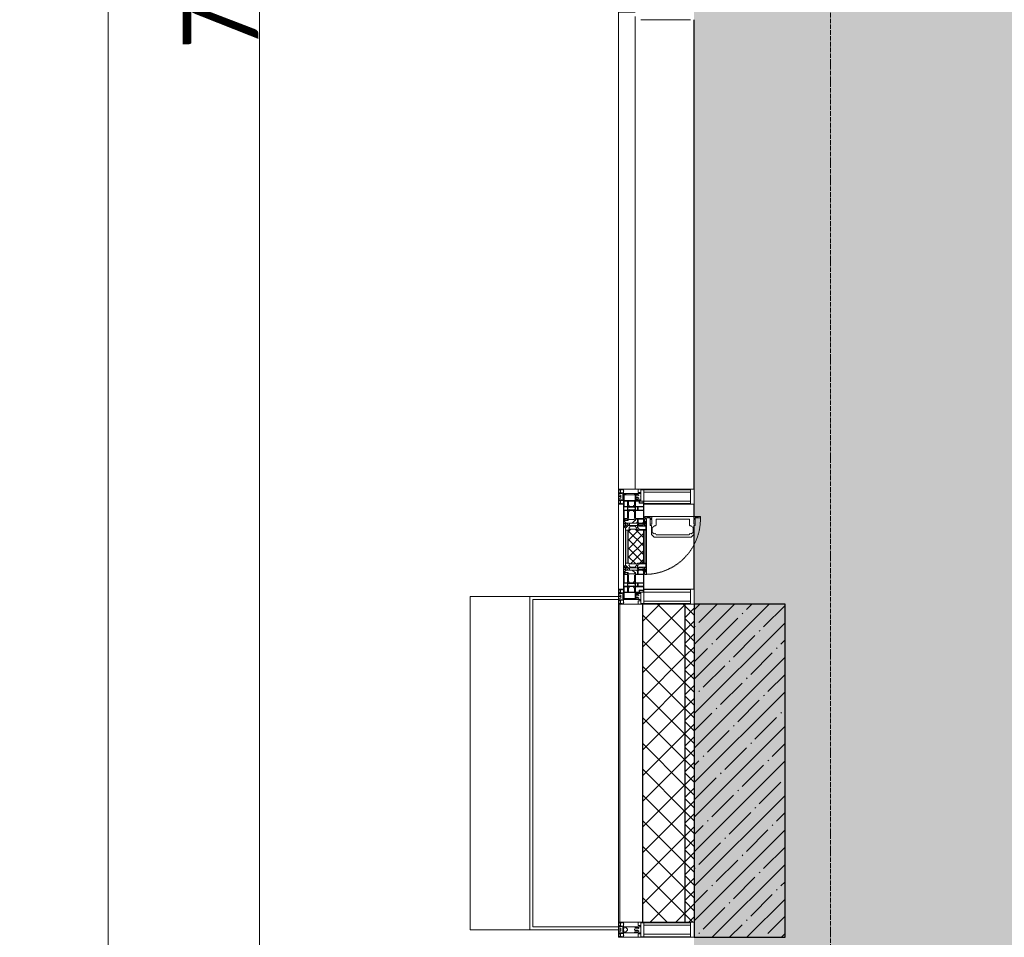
# Model space of a CAD drawing. Header units: millimetres. Extents: x -559767 to 178656, y -69521 to 138453.
# Tile 100 of 256: x -194979 to -191729, y 92921 to 95951. Entities that reach past the tile are written whole.
import ezdxf

# ---------------------------------------------------------------- set-up
doc = ezdxf.new("R2010")
doc.units = ezdxf.units.MM
doc.linetypes.add('-D1-02х01', pattern=[3, 2, -1])
doc.linetypes.add('-D1d1-15x02', pattern=[19, 15, -2, 0, -2])
doc.layers.get('Defpoints').update_dxf_attribs({"color": 31})
for name, color, linetype, lineweight in [('_0', 7, 'Continuous', 13), ('A-ANNO-DIMS', 8, 'Continuous', 5), ('A-COLS', 7, 'Continuous', 5), ('A-DETL-GENF', 7, 'Continuous', 5), ('A-GLAZ', 7, 'Continuous', 5), ('A-GLAZ-CURT', 8, 'Continuous', 5), ('A-GLAZ-CWMG', 8, 'Continuous', 5), ('A-WALL', 7, 'Continuous', 5), ('A-WALL-FNSH', 8, 'Continuous', 5), ('I-WALL', 7, 'Continuous', 5), ('S-COLS', 7, 'Continuous', 5), ('S-GRID', 7, 'Continuous', 5)]:
    doc.layers.add(name, color=color, linetype=linetype, lineweight=lineweight)
doc.styles.add('Calibri Light', font='calibril.ttf', dxfattribs={"width": 0.8, "height": 250})
doc.dimstyles.new('2_5', dxfattribs={"dimscale": 304.8, "dimtxt": 294.337106, "dimasz": 0.492126, "dimexe": 0.492126, "dimexo": 0.492126, "dimgap": 0, "dimtad": 1, "dimdec": 0, "dimrnd": 5, "dimdsep": 46, "dimtxsty": 'Calibri Light', "dimblk1": 'OBLIQUE', "dimblk2": 'OBLIQUE', "dimsah": 1, "dimcen": 0.09, "dimdle": 0.492126, "dimazin": 0, "dimtfac": 1, "dimtdec": 4, "dimtix": 1, "dimtmove": 0, "dimatfit": 3, "dimfxl": 1, "dimtvp": 1, "dimtolj": 1, "dimtzin": 0, "dimlwd": 5, "dimlwe": 5, "dimarcsym": 2})

# ---------------------------------------------------------------- blocks, each defined once
blk = doc.blocks.new('Rectangular Mullion - 50Wx250H-V1-50_AS_M_L13')
at = {"layer": 'A-DETL-GENF'}
for p, q in [((-25, 84), (-25, 250)), ((-25, 250), (0, 250)), ((-23, 237.3), (0, 237.3)), ((-23, 237.3), (-23, 84)), ((-14.9, 84), (-14.9, 237.3)), ((25, 250), (0, 250)), ((23, 237.3), (0, 237.3)), ((14.9, 84), (14.9, 237.3)), ((23, 237.3), (23, 73.6)), ((25, 65.2), (25, 250)), ((0, 84), (-15, 84)), ((-0.5, 73.6), (-15, 73.6)), ((-10, 71.3), (-12, 71.3)), ((-10, 57.4), (-10, 71.3)), ((-7, 65.2), (-5.9, 67.3)), ((-7, 65.2), (-7, 57)), ((-4.1, 67.3), (-5.9, 67.3)), ((-4.1, 67.3), (-2.9, 65.1)), ((-2.9, 65.1), (-2.9, 57)), ((0, 84), (23, 84)), ((0.5, 73.6), (23, 73.6)), ((4.1, 67.3), (2.9, 65.1)), ((2.9, 65.1), (2.9, 57)), ((4.1, 67.3), (5.9, 67.3)), ((7, 65.2), (5.9, 67.3)), ((7, 65.2), (7, 54.7)), ((10, 71.3), (14, 71.3)), ((10, 53), (10, 71.3)), ((14, 71.3), (14, 65.2)), ((14, 65.2), (25, 65.2)), ((8.7, 53), (7, 54.7)), ((8.7, 53), (10, 53)), ((10, 53), (10, 17)), ((-23.8, 14.6), (-25, 14.2)), ((-25, 0), (-25, 14.2)), ((-23.8, 17), (-23.8, 14.6)), ((-22.5, 10.6), (-23.8, 14.6)), ((-22.5, 10.6), (-23.7, 9.9)), ((-23.7, 1.3), (-23.7, 9.9)), ((-23.7, 1.3), (-11.8, 1.3)), ((-23.2, 10.2), (-22.5, 8)), ((-22.5, 8), (-22.5, 4.5)), ((-21.3, 4.5), (-22.5, 4.5)), ((-22.3, 17), (-22.3, 16)), ((-22.3, 16), (-21.3, 16)), ((-19.9, 17), (-21.3, 16)), ((-21.3, 4.5), (-21.3, 6.5)), ((-21.3, 6.5), (-14.2, 6.5)), ((-7.4, 16.6), (-18.4, 16.6)), ((-14.2, 6.5), (-14.2, 4.5)), ((-13.2, 4.5), (-14.2, 4.5)), ((-13.2, 4.5), (-12.2, 7.2)), ((-12.7, 7.6), (-11.3, 11.4)), ((-12.7, 7.6), (-11.8, 6.9)), ((-12.2, 9), (-12.2, 14.8)), ((-12.2, 14.8), (0, 14.8)), ((-11.8, 1.3), (-11.8, 6.9)), ((-10.5, 11.2), (-11.3, 11.4)), ((-10.5, 1.5), (-10.5, 11.2)), ((-4.8, 1.5), (-10.5, 1.5)), ((0, 8), (-4.8, 8)), ((-4.8, 1.5), (-4.8, 8)), ((-2.6, 16.8), (0, 16.8)), ((2.6, 16.8), (0, 16.8)), ((0, 14.8), (0, 16.8)), ((0, 14.8), (0, 16.8)), ((12.2, 14.8), (0, 14.8)), ((0, 0), (0, 8)), ((0, 8), (4.8, 8)), ((0, 0), (0, 8)), ((4.8, 1.5), (4.8, 8)), ((4.8, 1.5), (10.5, 1.5)), ((8.5, 23), (6, 25.5)), ((6, 18), (7.4, 18)), ((7.4, 18), (7.4, 16.6)), ((7.4, 16.6), (18.4, 16.6)), ((7.5, 18.5), (8.5, 18.5)), ((7.5, 17), (7.5, 18.5)), ((10, 17), (7.5, 17)), ((8.5, 18.5), (8.5, 23)), ((10.5, 11.2), (11.3, 11.4)), ((10.5, 1.5), (10.5, 11.2)), ((12.7, 7.6), (11.3, 11.4)), ((12.7, 7.6), (11.8, 6.9)), ((11.8, 1.3), (11.8, 6.9)), ((23.7, 1.3), (11.8, 1.3)), ((12.2, 9), (12.2, 14.8)), ((13.2, 4.5), (12.2, 7.2)), ((13.2, 4.5), (14.2, 4.5)), ((21.3, 6.5), (14.2, 6.5)), ((14.2, 6.5), (14.2, 4.5)), ((18.4, 16.6), (19, 17.6)), ((19, 17.6), (21.3, 16)), ((22.3, 16), (21.3, 16)), ((21.3, 4.5), (21.3, 6.5)), ((21.3, 4.5), (22.5, 4.5)), ((22.3, 17), (22.3, 16)), ((22.3, 17), (23.8, 17)), ((22.5, 10.6), (23.8, 14.6)), ((22.5, 10.6), (23.7, 9.9)), ((23.2, 10.2), (22.5, 8)), ((22.5, 8), (22.5, 4.5)), ((23.7, 1.3), (23.7, 9.9)), ((23.8, 17), (23.8, 14.6)), ((23.8, 14.6), (25, 14.2)), ((25, 0), (25, 14.2)), ((-25, 0), (0, 0)), ((25, 0), (0, 0))]:
    blk.add_line(p, q, dxfattribs=at)
for centre, start, end in [((-0.5, 73.1), 360, 90), ((0.5, 73.1), 90, 180)]:
    blk.add_arc(centre, 0.5, start, end, dxfattribs=at)
blk = doc.blocks.new('Rectangular Mullion - R_StandardFrame_50Wx250H-3540733-50_AS_M_L13')
at = {"layer": 'A-GLAZ-CWMG', "lineweight": 9}
for p, q in [((-25, -17), (-25, 0)), ((-25, 0), (25, 0)), ((25, 0), (25, -250)), ((-25, -250), (-25, -84)), ((25, -250), (-25, -250))]:
    blk.add_line(p, q, dxfattribs=at)
blk = doc.blocks.new('A_PAN_Створка - 383мм-V29-50_AS_M_L13')
at = {"layer": 'A-GLAZ-CURT'}
h = blk.add_hatch(dxfattribs=at)
h.set_pattern_fill('FP_25', color=256, style=0, pattern_type=2)
h.set_pattern_definition([(315, (-1990, -750), (14.14214, 14.14214), []), (45, (-1990, -750), (-14.14214, 14.14214), [])])
h.paths.add_polyline_path([(-57.2, -36.4), (-57.2, -60.8), (-54.6, -63.4), (-53.6, -82.7), (54.6, -81.8), (55.5, -62.5), (57.2, -60.8), (57.2, -36.4), (54.9, -34.1), (54.5, -31.8), (-54.5, -31.8), (-54.9, -34.1)])
at = {"layer": 'A-DETL-GENF'}
for p, q in [((-70, -32.1), (-61.4, -23.5)), ((-70, -62.5), (-70, -32.1)), ((61.4, -23.5), (-61.4, -23.5)), ((-55.2, -33.8), (-54.8, -31.5)), ((-54.9, -25.8), (-53.9, -24.8)), ((-54.9, -29.5), (-54.9, -25.8)), ((-53.9, -30.5), (-54.9, -29.5)), ((-54.5, -31.8), (-54.9, -34.1)), ((0, -31.5), (-54.8, -31.5)), ((54.5, -31.8), (-54.5, -31.8)), ((-53.9, -24.8), (53.9, -24.8)), ((53.9, -30.5), (-53.9, -30.5)), ((0, -31.5), (54.8, -31.5)), ((54.9, -25.8), (53.9, -24.8)), ((53.9, -30.5), (54.9, -29.5)), ((54.9, -34.1), (54.5, -31.8)), ((55.2, -33.8), (54.8, -31.5)), ((54.9, -29.5), (54.9, -25.8)), ((70, -32.1), (61.4, -23.5)), ((70, -62.5), (70, -32.1)), ((-73.9, -62.5), (-70, -62.5)), ((-73.9, -87.5), (-73.9, -62.5)), ((-61.7, -62.5), (-67.9, -62.5)), ((-67.9, -62.5), (-67.9, -89.3)), ((-67.8, -38.3), (-65.7, -37.4)), ((-67.8, -55.7), (-67.8, -38.3)), ((-66, -56.5), (-67.8, -55.7)), ((-66, -56.5), (-62, -59.1)), ((-65.7, -37.4), (-60.8, -34.7)), ((-62, -59.1), (-60.7, -61)), ((-61.7, -64.9), (-61.7, -62.5)), ((-60.1, -67.7), (-61.7, -64.9)), ((-60.8, -34.7), (-57.3, -35.9)), ((-60.7, -61), (-57.4, -61)), ((-57.4, -61), (-54.9, -63.5)), ((-55.2, -33.8), (-57.3, -35.9)), ((-54.9, -34.1), (-57.2, -36.4)), ((-57.2, -36.4), (-57.2, -60.8)), ((-57.2, -60.8), (-54.6, -63.4)), ((-54.9, -63.5), (-54.9, -81.9)), ((-54.6, -63.4), (-54.6, -81.8)), ((54.6, -63.4), (57.2, -60.8)), ((54.6, -81.8), (54.6, -63.4)), ((57.2, -36.4), (54.9, -34.1)), ((57.4, -61), (54.9, -63.5)), ((54.9, -63.5), (54.9, -81.9)), ((55.2, -33.8), (57.3, -35.9)), ((57.2, -60.8), (57.2, -36.4)), ((60.8, -34.7), (57.3, -35.9)), ((60.7, -61), (57.4, -61)), ((60.1, -67.7), (61.7, -64.9)), ((62, -59.1), (60.7, -61)), ((65.7, -37.4), (60.8, -34.7)), ((61.7, -62.5), (67.9, -62.5)), ((61.7, -64.9), (61.7, -62.5)), ((66, -56.5), (62, -59.1)), ((67.8, -38.3), (65.7, -37.4)), ((66, -56.5), (67.8, -55.7)), ((67.8, -55.7), (67.8, -38.3)), ((67.9, -62.5), (67.9, -89.3)), ((73.9, -62.5), (70, -62.5)), ((73.9, -87.5), (73.9, -62.5)), ((-91.5, -87.5), (-73.9, -87.5)), ((-91.5, -92), (-91.5, -87.5)), ((-91.5, -92), (91.5, -92)), ((-83.4, -90.3), (-83.4, -87.5)), ((-83.4, -90.3), (-69.4, -90.3)), ((-69.4, -66.5), (-73.9, -66.5)), ((-73.9, -81.5), (-69.4, -81.5)), ((-69.4, -85.5), (-73.9, -85.5)), ((-69.4, -81.5), (-69.4, -66.5)), ((-69.4, -90.3), (-69.4, -85.5)), ((-67.9, -89.3), (-66.9, -90.3)), ((-66.9, -90.3), (-57.4, -90.3)), ((-56.4, -67.7), (-60.1, -67.7)), ((-57.4, -90.3), (-56.4, -89.4)), ((-56.4, -89.4), (-56.4, -67.7)), ((-54.9, -81.9), (-53.8, -83)), ((-54.9, -85.6), (-53.9, -84.6)), ((-54.9, -89.3), (-54.9, -85.6)), ((-53.9, -90.3), (-54.9, -89.3)), ((-54.6, -81.8), (-53.6, -82.7)), ((-53.9, -84.6), (53.9, -84.6)), ((53.9, -90.3), (-53.9, -90.3)), ((53.8, -83), (-53.8, -83)), ((-53.6, -82.7), (53.6, -82.7)), ((53.6, -82.7), (54.6, -81.8)), ((54.9, -81.9), (53.8, -83)), ((54.9, -85.6), (53.9, -84.6)), ((53.9, -90.3), (54.9, -89.3)), ((54.9, -89.3), (54.9, -85.6)), ((56.4, -67.7), (60.1, -67.7)), ((56.4, -89.4), (56.4, -67.7)), ((57.4, -90.3), (56.4, -89.4)), ((66.9, -90.3), (57.4, -90.3)), ((67.9, -89.3), (66.9, -90.3)), ((69.4, -66.5), (73.9, -66.5)), ((69.4, -81.5), (69.4, -66.5)), ((73.9, -81.5), (69.4, -81.5)), ((69.4, -85.5), (73.9, -85.5)), ((69.4, -90.3), (69.4, -85.5)), ((83.4, -90.3), (69.4, -90.3)), ((91.5, -87.5), (73.9, -87.5)), ((83.4, -90.3), (83.4, -87.5)), ((91.5, -92), (91.5, -87.5))]:
    blk.add_line(p, q, dxfattribs=at)
at = {"layer": 'A-DETL-GENF', "color": 9, "true_color": 0xc8c8c8}
for p, q in [((95.1, -87.5), (95.1, -105.1)), ((99.6, -87.5), (95.1, -87.5)), ((97.9, -95.6), (95.1, -95.6)), ((97.9, -95.6), (97.9, -109.6)), ((99.6, -270.5), (99.6, -87.5)), ((39.7, -109), (31.1, -117.6)), ((31.1, -117.6), (31.1, -240.4)), ((41.4, -123.8), (39.1, -124.2)), ((39.1, -179), (39.1, -124.2)), ((70.1, -109), (39.7, -109)), ((41.4, -123.8), (43.5, -121.7)), ((45, -113.3), (42.3, -118.2)), ((42.3, -118.2), (43.5, -121.7)), ((45.9, -111.2), (45, -113.3)), ((63.3, -111.2), (45.9, -111.2)), ((64.1, -113), (63.3, -111.2)), ((64.1, -113), (66.7, -117)), ((66.7, -117), (68.6, -118.3)), ((68.6, -118.3), (68.6, -121.6)), ((68.6, -121.6), (71.1, -124.1)), ((70.1, -105.1), (70.1, -109)), ((95.1, -105.1), (70.1, -105.1)), ((71.1, -124.1), (89.5, -124.1)), ((74.1, -109.6), (74.1, -105.1)), ((89.1, -109.6), (74.1, -109.6)), ((89.1, -105.1), (89.1, -109.6)), ((89.5, -124.1), (90.6, -125.2)), ((90.6, -125.2), (90.6, -232.8)), ((93.1, -109.6), (93.1, -105.1)), ((97.9, -109.6), (93.1, -109.6)), ((39.1, -179), (39.1, -233.8)), ((39.7, -249), (31.1, -240.4)), ((41.4, -234.2), (39.1, -233.8)), ((70.1, -249), (39.7, -249)), ((41.4, -234.2), (43.5, -236.3)), ((42.3, -239.8), (43.5, -236.3)), ((45, -244.7), (42.3, -239.8)), ((45.9, -246.8), (45, -244.7)), ((63.3, -246.8), (45.9, -246.8)), ((64.1, -245), (63.3, -246.8)), ((64.1, -245), (66.7, -241)), ((66.7, -241), (68.6, -239.7)), ((68.6, -236.4), (71.1, -233.9)), ((68.6, -239.7), (68.6, -236.4)), ((70.1, -252.9), (70.1, -249)), ((95.1, -252.9), (70.1, -252.9)), ((71.1, -233.9), (89.5, -233.9)), ((74.1, -248.4), (74.1, -252.9)), ((89.1, -248.4), (74.1, -248.4)), ((89.1, -252.9), (89.1, -248.4)), ((89.5, -233.9), (90.6, -232.8)), ((93.1, -248.4), (93.1, -252.9)), ((97.9, -248.4), (93.1, -248.4)), ((95.1, -270.5), (95.1, -252.9)), ((97.9, -262.4), (97.9, -248.4)), ((97.9, -262.4), (95.1, -262.4)), ((99.6, -270.5), (95.1, -270.5))]:
    blk.add_line(p, q, dxfattribs=at)
at = {"layer": 'A-GLAZ'}
for p, q in [((-67.9, -17), (-171, -17)), ((-171, -17), (-171, -57)), ((-171, -18.5), (-153.5, -18.5)), ((-153.5, -18.5), (-152, -20)), ((-152, -20), (-152, -73.5)), ((-150.5, -17), (-150.5, -29.4)), ((-132.4, -18.6), (-150.5, -18.6)), ((-150.5, -29.4), (-132.4, -29.4)), ((-137.2, -31), (-135.8, -35)), ((-132.5, -31), (-137.2, -31)), ((-132.5, -31.9), (-133.4, -33.7)), ((-132.5, -31.9), (-132.5, -31)), ((-132.4, -29.4), (-132.4, -18.6)), ((-131, -18.2), (-131, -29.5)), ((-120.8, -18.2), (-131, -18.2)), ((-131, -29.5), (-120.8, -29.5)), ((-131, -30.9), (-131, -33)), ((-120.8, -30.9), (-131, -30.9)), ((-120.8, -18.2), (-120.8, -29.5)), ((-120.8, -30.9), (-120.8, -33)), ((-119.3, -18.6), (-92.5, -18.6)), ((-119.3, -29.4), (-119.3, -18.6)), ((-92.5, -29.4), (-119.3, -29.4)), ((-119.3, -31), (-114.6, -31)), ((-119.3, -31.9), (-119.3, -31)), ((-119.3, -31.9), (-118.4, -33.7)), ((-114.6, -31), (-115.9, -35)), ((-92.5, -18.6), (-92.5, -29.4)), ((-90.8, -18.5), (-90.8, -29.4)), ((-87.3, -18.5), (-90.8, -18.5)), ((-90.8, -29.4), (-85.9, -29.4)), ((-89.9, -32.5), (-89.9, -35.1)), ((-85.9, -32.5), (-89.9, -32.5)), ((-87.3, -20.4), (-87.3, -18.5)), ((-87.3, -20.4), (-87.3, -21.9)), ((-84.8, -20.4), (-87.3, -20.4)), ((-87.3, -21.9), (-85.9, -21.9)), ((-85.9, -18.2), (-85.9, -20.4)), ((-75.9, -18.2), (-85.9, -18.2)), ((-85.9, -21.9), (-85.9, -29.4)), ((-85.9, -29.4), (-85.9, -32.5)), ((-83.4, -20.4), (-84.8, -20.4)), ((-70, -33.8), (-83.4, -20.4)), ((-78, -84), (-78, -23.5)), ((-78, -23.5), (-67.9, -23.5)), ((-75.9, -21.5), (-75.9, -18.2)), ((-75.9, -21.5), (-75.9, -23.5)), ((-74.9, -21.5), (-75.9, -21.5)), ((-75.9, -23.5), (-73, -23.5)), ((-74.9, -17.9), (-74.9, -21.5)), ((-68.9, -17.9), (-74.9, -17.9)), ((-67.2, -29.3), (-73, -23.5)), ((-61.4, -23.5), (-70, -32.1)), ((-70, -32.1), (-70, -62.5)), ((-68.9, -21.5), (-68.9, -17.9)), ((-67.9, -21.5), (-68.9, -21.5)), ((67.9, -17), (-67.9, -17)), ((-61.4, -23.5), (-67.9, -17)), ((-67.9, -17), (-67.9, -23.5)), ((-67.9, -17), (67.9, -17)), ((-67.9, -21.5), (-67.9, -23.5)), ((-67.9, -23.5), (-64.6, -26.8)), ((-67.9, -23.5), (-64.6, -26.8)), ((-64.6, -26.8), (-67.2, -29.3)), ((-64.6, -26.8), (-61.4, -23.5)), ((61.4, -23.5), (-61.4, -23.5)), ((67.9, -17), (61.4, -23.5)), ((70, -32.1), (61.4, -23.5)), ((61.4, -23.5), (64.6, -26.8)), ((67.9, -23.5), (64.6, -26.8)), ((64.6, -26.8), (67.9, -23.5)), ((64.6, -26.8), (67.2, -29.3)), ((67.2, -29.3), (73, -23.5)), ((67.9, -23.5), (67.9, -17)), ((171, -17), (67.9, -17)), ((67.9, -21.5), (67.9, -23.5)), ((67.9, -21.5), (68.9, -21.5)), ((67.9, -23.5), (78, -23.5)), ((68.9, -17.9), (74.9, -17.9)), ((68.9, -21.5), (68.9, -17.9)), ((70, -33.8), (83.4, -20.4)), ((70, -62.5), (70, -32.1)), ((75.9, -23.5), (73, -23.5)), ((74.9, -17.9), (74.9, -21.5)), ((74.9, -21.5), (75.9, -21.5)), ((75.9, -18.2), (85.9, -18.2)), ((75.9, -21.5), (75.9, -18.2)), ((75.9, -21.5), (75.9, -23.5)), ((78, -23.5), (78, -84)), ((83.4, -20.4), (84.8, -20.4)), ((84.8, -20.4), (87.3, -20.4)), ((85.9, -18.2), (85.9, -20.4)), ((85.9, -21.9), (85.9, -29.4)), ((87.3, -21.9), (85.9, -21.9)), ((85.9, -29.4), (85.9, -32.5)), ((90.8, -29.4), (85.9, -29.4)), ((85.9, -32.5), (89.9, -32.5)), ((87.3, -18.5), (90.8, -18.5)), ((87.3, -20.4), (87.3, -18.5)), ((87.3, -20.4), (87.3, -21.9)), ((89.9, -32.5), (89.9, -35.1)), ((90.8, -18.5), (90.8, -29.4)), ((92.5, -18.6), (92.5, -29.4)), ((119.3, -18.6), (92.5, -18.6)), ((92.5, -29.4), (119.3, -29.4)), ((114.6, -31), (115.9, -35)), ((119.3, -31), (114.6, -31)), ((119.3, -31.9), (118.4, -33.7)), ((119.3, -29.4), (119.3, -18.6)), ((119.3, -31.9), (119.3, -31)), ((120.8, -18.2), (120.8, -29.5)), ((120.8, -18.2), (131, -18.2)), ((131, -29.5), (120.8, -29.5)), ((120.8, -30.9), (120.8, -33)), ((120.8, -30.9), (131, -30.9)), ((131, -18.2), (131, -29.5)), ((131, -30.9), (131, -33)), ((132.4, -18.6), (150.5, -18.6)), ((132.4, -29.4), (132.4, -18.6)), ((150.5, -29.4), (132.4, -29.4)), ((132.5, -31), (137.2, -31)), ((132.5, -31.9), (132.5, -31)), ((132.5, -31.9), (133.4, -33.7)), ((137.2, -31), (135.8, -35)), ((150.5, -17), (150.5, -29.4)), ((153.5, -18.5), (152, -20)), ((152, -20), (152, -73.5)), ((171, -18.5), (153.5, -18.5)), ((171, -57), (171, -17)), ((-171, -55.5), (-152, -55.5)), ((-171, -57), (-156, -57)), ((-153, -60), (-153, -73.5)), ((-150.5, -33.6), (-150.5, -68)), ((-136.3, -33.6), (-150.5, -33.6)), ((-136.4, -52.4), (-150.5, -52.4)), ((-150.5, -56.6), (-132.4, -56.6)), ((-137.2, -54.8), (-135.8, -50.8)), ((-132.5, -54.8), (-137.2, -54.8)), ((-132.1, -36.8), (-135.8, -35)), ((-132.1, -49), (-135.8, -50.8)), ((-133.4, -33.7), (-130.1, -35.3)), ((-133.4, -52), (-130.1, -50.4)), ((-132.5, -53.8), (-133.4, -52)), ((-132.5, -53.8), (-132.5, -54.8)), ((-132.4, -56.6), (-132.4, -82.5)), ((-132.1, -49), (-132.1, -36.8)), ((-129.4, -34.6), (-131, -33)), ((-129.4, -51.1), (-131, -52.7)), ((-131, -55.1), (-131, -52.7)), ((-120.8, -55.1), (-131, -55.1)), ((-131, -56.5), (-131, -62.6)), ((-131, -56.5), (-120.8, -56.5)), ((-120.8, -62.6), (-131, -62.6)), ((-131, -64.6), (-120.8, -64.6)), ((-131, -82.5), (-131, -64.6)), ((-130.1, -35.3), (-129.4, -34.6)), ((-130.1, -35.3), (-130.1, -50.4)), ((-130.1, -50.4), (-129.4, -51.1)), ((-122.4, -34.6), (-120.8, -33)), ((-121.7, -35.3), (-122.4, -34.6)), ((-121.7, -50.4), (-122.4, -51.1)), ((-122.4, -51.1), (-120.8, -52.7)), ((-118.4, -33.7), (-121.7, -35.3)), ((-121.7, -35.3), (-121.7, -50.4)), ((-118.4, -52), (-121.7, -50.4)), ((-120.8, -55.1), (-120.8, -52.7)), ((-120.8, -56.5), (-120.8, -62.6)), ((-120.8, -82.5), (-120.8, -64.6)), ((-119.7, -36.8), (-115.9, -35)), ((-119.7, -49), (-119.7, -36.8)), ((-119.7, -49), (-115.9, -50.8)), ((-119.3, -53.8), (-118.4, -52)), ((-119.3, -53.8), (-119.3, -54.8)), ((-119.3, -54.8), (-114.6, -54.8)), ((-119.3, -56.6), (-119.3, -82.5)), ((-92.5, -56.6), (-119.3, -56.6)), ((-114.6, -54.8), (-115.9, -50.8)), ((-94.1, -33.5), (-115.4, -33.5)), ((-94.1, -52.5), (-115.3, -52.5)), ((-89.9, -35.1), (-94.1, -33.5)), ((-89.9, -50.9), (-94.1, -52.5)), ((-92.5, -56.6), (-92.5, -82.5)), ((-90.8, -56.6), (-85.9, -56.6)), ((-90.8, -62.7), (-90.8, -56.6)), ((-80.4, -62.7), (-90.8, -62.7)), ((-90.8, -64.6), (-90.8, -82.5)), ((-80.1, -64.6), (-90.8, -64.6)), ((-89.9, -35.1), (-89.9, -50.9)), ((-89.9, -52.2), (-89.9, -50.9)), ((-89.9, -52.2), (-88.6, -53.5)), ((-85.9, -53.5), (-88.6, -53.5)), ((-85.9, -53.5), (-78, -45.6)), ((-85.9, -56.6), (-85.9, -53.5)), ((-80.4, -61.1), (-80.4, -62.7)), ((-78, -61.1), (-80.4, -61.1)), ((-80.1, -66.1), (-80.1, -64.6)), ((-78, -36.8), (-70, -36.8)), ((-78, -45.6), (-78, -36.8)), ((-78, -66.1), (-78, -61.1)), ((-70, -62.5), (-73.9, -62.5)), ((-73.9, -62.5), (-73.9, -87.5)), ((-70, -36.8), (-70, -33.8)), ((70, -36.8), (70, -33.8)), ((78, -36.8), (70, -36.8)), ((73.9, -62.5), (70, -62.5)), ((73.9, -87.5), (73.9, -62.5)), ((78, -45.6), (78, -36.8)), ((85.9, -53.5), (78, -45.6)), ((78, -61.1), (80.4, -61.1)), ((78, -66.1), (78, -61.1)), ((80.1, -64.6), (90.8, -64.6)), ((80.1, -66.1), (80.1, -64.6)), ((80.4, -61.1), (80.4, -62.7)), ((80.4, -62.7), (90.8, -62.7)), ((85.9, -53.5), (88.6, -53.5)), ((85.9, -56.6), (85.9, -53.5)), ((90.8, -56.6), (85.9, -56.6)), ((89.9, -52.2), (88.6, -53.5)), ((89.9, -35.1), (94.1, -33.5)), ((89.9, -35.1), (89.9, -50.9)), ((89.9, -50.9), (94.1, -52.5)), ((89.9, -52.2), (89.9, -50.9)), ((90.8, -62.7), (90.8, -56.6)), ((90.8, -64.6), (90.8, -82.5)), ((92.5, -56.6), (119.3, -56.6)), ((92.5, -56.6), (92.5, -82.5)), ((94.1, -33.5), (115.4, -33.5)), ((94.1, -52.5), (115.3, -52.5)), ((114.6, -54.8), (115.9, -50.8)), ((119.3, -54.8), (114.6, -54.8)), ((119.7, -36.8), (115.9, -35)), ((119.7, -49), (115.9, -50.8)), ((118.4, -33.7), (121.7, -35.3)), ((118.4, -52), (121.7, -50.4)), ((119.3, -53.8), (118.4, -52)), ((119.3, -53.8), (119.3, -54.8)), ((119.3, -56.6), (119.3, -82.5)), ((119.7, -49), (119.7, -36.8)), ((122.4, -34.6), (120.8, -33)), ((122.4, -51.1), (120.8, -52.7)), ((120.8, -55.1), (120.8, -52.7)), ((120.8, -55.1), (131, -55.1)), ((120.8, -56.5), (120.8, -62.6)), ((131, -56.5), (120.8, -56.5)), ((120.8, -62.6), (131, -62.6)), ((120.8, -82.5), (120.8, -64.6)), ((131, -64.6), (120.8, -64.6)), ((121.7, -35.3), (122.4, -34.6)), ((121.7, -35.3), (121.7, -50.4)), ((121.7, -50.4), (122.4, -51.1)), ((129.4, -34.6), (131, -33)), ((130.1, -35.3), (129.4, -34.6)), ((130.1, -50.4), (129.4, -51.1)), ((129.4, -51.1), (131, -52.7)), ((133.4, -33.7), (130.1, -35.3)), ((130.1, -35.3), (130.1, -50.4)), ((133.4, -52), (130.1, -50.4)), ((131, -55.1), (131, -52.7)), ((131, -56.5), (131, -62.6)), ((131, -82.5), (131, -64.6)), ((132.1, -36.8), (135.8, -35)), ((132.1, -49), (132.1, -36.8)), ((132.1, -49), (135.8, -50.8)), ((150.5, -56.6), (132.4, -56.6)), ((132.4, -56.6), (132.4, -82.5)), ((132.5, -53.8), (133.4, -52)), ((132.5, -53.8), (132.5, -54.8)), ((132.5, -54.8), (137.2, -54.8)), ((137.2, -54.8), (135.8, -50.8)), ((136.3, -33.6), (150.5, -33.6)), ((136.4, -52.4), (150.5, -52.4)), ((150.5, -33.6), (150.5, -68)), ((171, -55.5), (152, -55.5)), ((153, -73.5), (153, -60)), ((156, -57), (171, -57)), ((-153, -73.5), (-150, -73.5)), ((-150.5, -68), (-143.5, -68)), ((-150.5, -69.5), (-150.5, -73.5)), ((-145, -69.5), (-150.5, -69.5)), ((-150, -73.5), (-150, -84)), ((-150, -84), (-78, -84)), ((-148.5, -81), (-148.5, -82.5)), ((-143.5, -81), (-148.5, -81)), ((-148.5, -82.5), (-132.4, -82.5)), ((-145, -69.5), (-145, -79.5)), ((-143.5, -68), (-143.5, -81)), ((-131, -82.5), (-120.8, -82.5)), ((-119.3, -82.5), (-92.5, -82.5)), ((-73.9, -87.5), (-91.5, -87.5)), ((-91.5, -87.5), (-91.5, -92)), ((-91.5, -92), (91.5, -92)), ((-90.8, -82.5), (-79.5, -82.5)), ((-78, -84), (-85, -84)), ((-85, -84), (-85, -87.5)), ((-85, -87.5), (-78, -87.5)), ((-78, -66.1), (-80.1, -66.1)), ((-79.5, -80.6), (-78, -80.6)), ((-79.5, -82.5), (-79.5, -80.6)), ((-78, -87.5), (-78, -84)), ((-78, -84), (-73.9, -84)), ((73.9, -84), (78, -84)), ((91.5, -87.5), (73.9, -87.5)), ((78, -66.1), (80.1, -66.1)), ((79.5, -80.6), (78, -80.6)), ((78, -87.5), (78, -84)), ((78, -84), (85, -84)), ((78, -84), (150, -84)), ((85, -87.5), (78, -87.5)), ((79.5, -82.5), (79.5, -80.6)), ((90.8, -82.5), (79.5, -82.5)), ((85, -84), (85, -87.5)), ((91.5, -92), (91.5, -87.5)), ((119.3, -82.5), (92.5, -82.5)), ((131, -82.5), (120.8, -82.5)), ((148.5, -82.5), (132.4, -82.5)), ((143.5, -68), (143.5, -81)), ((150.5, -68), (143.5, -68)), ((143.5, -81), (148.5, -81)), ((145, -69.5), (150.5, -69.5)), ((145, -69.5), (145, -79.5)), ((148.5, -81), (148.5, -82.5)), ((150, -84), (150, -73.5)), ((150, -73.5), (153, -73.5)), ((150.5, -69.5), (150.5, -73.5))]:
    blk.add_line(p, q, dxfattribs=at)
for centre, start, end in [((-156, -60), 0, 90), ((156, -60), 90, 180)]:
    blk.add_arc(centre, 3, start, end, dxfattribs=at)
at = {"layer": 'A-GLAZ', "linetype": '-D1-02х01'}
blk.add_arc((91.4, -87.5), 183, 181.4091, 271.1445, dxfattribs=at)
blk = doc.blocks.new('Rectangular Mullion - 50Wx250H-V3-50_AS_M_L13')
at = {"layer": 'A-DETL-GENF'}
for p, q in [((-25, 65.2), (-25, 250)), ((-25, 250), (0, 250)), ((-23, 237.3), (0, 237.3)), ((-23, 237.3), (-23, 73.6)), ((-14.9, 84), (-14.9, 237.3)), ((25, 250), (0, 250)), ((23, 237.3), (0, 237.3)), ((14.9, 84), (14.9, 237.3)), ((23, 237.3), (23, 84)), ((25, 84), (25, 250)), ((-14, 65.2), (-25, 65.2)), ((0, 84), (-23, 84)), ((-0.5, 73.6), (-23, 73.6)), ((-14, 71.3), (-14, 65.2)), ((-10, 71.3), (-14, 71.3)), ((-10, 53), (-10, 71.3)), ((-7, 65.2), (-5.9, 67.3)), ((-7, 65.2), (-7, 54.7)), ((-4.1, 67.3), (-5.9, 67.3)), ((-4.1, 67.3), (-2.9, 65.1)), ((-2.9, 65.1), (-2.9, 57)), ((0, 84), (15, 84)), ((0.5, 73.6), (15, 73.6)), ((4.1, 67.3), (2.9, 65.1)), ((2.9, 65.1), (2.9, 57)), ((4.1, 67.3), (5.9, 67.3)), ((7, 65.2), (5.9, 67.3)), ((7, 65.2), (7, 57)), ((10, 71.3), (12, 71.3)), ((10, 57.4), (10, 71.3)), ((-8.7, 53), (-10, 53)), ((-10, 53), (-10, 17)), ((-8.7, 53), (-7, 54.7)), ((-23.8, 14.6), (-25, 14.2)), ((-25, 0), (-25, 14.2)), ((-22.3, 17), (-23.8, 17)), ((-23.8, 17), (-23.8, 14.6)), ((-22.5, 10.6), (-23.8, 14.6)), ((-22.5, 10.6), (-23.7, 9.9)), ((-23.7, 1.3), (-23.7, 9.9)), ((-23.7, 1.3), (-11.8, 1.3)), ((-23.2, 10.2), (-22.5, 8)), ((-22.5, 8), (-22.5, 4.5)), ((-21.3, 4.5), (-22.5, 4.5)), ((-22.3, 17), (-22.3, 16)), ((-22.3, 16), (-21.3, 16)), ((-19, 17.6), (-21.3, 16)), ((-21.3, 4.5), (-21.3, 6.5)), ((-21.3, 6.5), (-14.2, 6.5)), ((-18.4, 16.6), (-19, 17.6)), ((-7.4, 16.6), (-18.4, 16.6)), ((-14.2, 6.5), (-14.2, 4.5)), ((-13.2, 4.5), (-14.2, 4.5)), ((-13.2, 4.5), (-12.2, 7.2)), ((-12.7, 7.6), (-11.3, 11.4)), ((-12.7, 7.6), (-11.8, 6.9)), ((-12.2, 9), (-12.2, 14.8)), ((-12.2, 14.8), (0, 14.8)), ((-11.8, 1.3), (-11.8, 6.9)), ((-10.5, 11.2), (-11.3, 11.4)), ((-10.5, 1.5), (-10.5, 11.2)), ((-4.8, 1.5), (-10.5, 1.5)), ((-10, 17), (-7.5, 17)), ((-8.5, 23), (-6, 25.5)), ((-8.5, 18.5), (-8.5, 23)), ((-7.5, 18.5), (-8.5, 18.5)), ((-7.5, 17), (-7.5, 18.5)), ((-7.4, 18), (-7.4, 16.6)), ((-6, 18), (-7.4, 18)), ((0, 8), (-4.8, 8)), ((-4.8, 1.5), (-4.8, 8)), ((-2.6, 16.8), (0, 16.8)), ((2.6, 16.8), (0, 16.8)), ((0, 14.8), (0, 16.8)), ((0, 14.8), (0, 16.8)), ((12.2, 14.8), (0, 14.8)), ((0, 0), (0, 8)), ((0, 8), (4.8, 8)), ((0, 0), (0, 8)), ((4.8, 1.5), (4.8, 8)), ((4.8, 1.5), (10.5, 1.5)), ((7.4, 16.6), (18.4, 16.6)), ((10.5, 11.2), (11.3, 11.4)), ((10.5, 1.5), (10.5, 11.2)), ((12.7, 7.6), (11.3, 11.4)), ((12.7, 7.6), (11.8, 6.9)), ((11.8, 1.3), (11.8, 6.9)), ((23.7, 1.3), (11.8, 1.3)), ((12.2, 9), (12.2, 14.8)), ((13.2, 4.5), (12.2, 7.2)), ((13.2, 4.5), (14.2, 4.5)), ((21.3, 6.5), (14.2, 6.5)), ((14.2, 6.5), (14.2, 4.5)), ((19.9, 17), (21.3, 16)), ((22.3, 16), (21.3, 16)), ((21.3, 4.5), (21.3, 6.5)), ((21.3, 4.5), (22.5, 4.5)), ((22.3, 17), (22.3, 16)), ((22.5, 10.6), (23.8, 14.6)), ((22.5, 10.6), (23.7, 9.9)), ((23.2, 10.2), (22.5, 8)), ((22.5, 8), (22.5, 4.5)), ((23.7, 1.3), (23.7, 9.9)), ((23.8, 17), (23.8, 14.6)), ((23.8, 14.6), (25, 14.2)), ((25, 0), (25, 14.2)), ((-25, 0), (0, 0)), ((25, 0), (0, 0))]:
    blk.add_line(p, q, dxfattribs=at)
for centre, start, end in [((-0.5, 73.1), 360, 90), ((0.5, 73.1), 90, 180)]:
    blk.add_arc(centre, 0.5, start, end, dxfattribs=at)
blk = doc.blocks.new('Rectangular Mullion - R_StandardFrame_50Wx250H-3541503-50_AS_M_L13')
at = {"layer": 'A-GLAZ-CWMG', "lineweight": 9}
for p, q in [((-25, -250), (-25, 0)), ((-25, 0), (25, 0)), ((25, 0), (25, -17)), ((25, -84), (25, -250)), ((25, -250), (-25, -250))]:
    blk.add_line(p, q, dxfattribs=at)
blk = doc.blocks.new('Rectangular Mullion - 50Wx250H-2623690-50_AS_M_L13')
at = {"layer": 'A-DETL-GENF'}
for p, q in [((-25, 65.2), (-25, 250)), ((-25, 250), (0, 250)), ((-23, 237.3), (0, 237.3)), ((-23, 237.3), (-23, 73.6)), ((-14.9, 84), (-14.9, 237.3)), ((25, 250), (0, 250)), ((23, 237.3), (0, 237.3)), ((14.9, 84), (14.9, 237.3)), ((23, 237.3), (23, 73.6)), ((25, 65.2), (25, 250)), ((-14, 65.2), (-25, 65.2)), ((0, 84), (-23, 84)), ((-0.5, 73.6), (-23, 73.6)), ((-14, 71.3), (-14, 65.2)), ((-10, 71.3), (-14, 71.3)), ((-10, 53), (-10, 71.3)), ((-7, 65.2), (-5.9, 67.3)), ((-7, 65.2), (-7, 54.7)), ((-4.1, 67.3), (-5.9, 67.3)), ((-4.1, 67.3), (-2.9, 65.1)), ((-2.9, 65.1), (-2.9, 54.6)), ((0, 84), (23, 84)), ((0.5, 73.6), (23, 73.6)), ((4.1, 67.3), (2.9, 65.1)), ((2.9, 65.1), (2.9, 54.6)), ((4.1, 67.3), (5.9, 67.3)), ((7, 65.2), (5.9, 67.3)), ((7, 65.2), (7, 54.7)), ((10, 71.3), (14, 71.3)), ((10, 53), (10, 71.3)), ((14, 71.3), (14, 65.2)), ((14, 65.2), (25, 65.2)), ((-8.7, 53), (-10, 53)), ((-10, 53), (-10, 17)), ((-8.7, 53), (-7, 54.7)), ((-1.3, 53), (-2.9, 54.6)), ((0, 53), (-1.3, 53)), ((0, 53), (1.3, 53)), ((1.3, 53), (2.9, 54.6)), ((8.7, 53), (7, 54.7)), ((8.7, 53), (10, 53)), ((10, 53), (10, 17)), ((-23.8, 14.6), (-25, 14.2)), ((-25, 0), (-25, 14.2)), ((-22.3, 17), (-23.8, 17)), ((-23.8, 17), (-23.8, 14.6)), ((-22.5, 10.6), (-23.8, 14.6)), ((-22.5, 10.6), (-23.7, 9.9)), ((-23.7, 1.3), (-23.7, 9.9)), ((-23.7, 1.3), (-11.8, 1.3)), ((-23.2, 10.2), (-22.5, 8)), ((-22.5, 8), (-22.5, 4.5)), ((-21.3, 4.5), (-22.5, 4.5)), ((-22.3, 17), (-22.3, 16)), ((-22.3, 16), (-21.3, 16)), ((-19, 17.6), (-21.3, 16)), ((-21.3, 4.5), (-21.3, 6.5)), ((-21.3, 6.5), (-14.2, 6.5)), ((-18.4, 16.6), (-19, 17.6)), ((-7.4, 16.6), (-18.4, 16.6)), ((-14.2, 6.5), (-14.2, 4.5)), ((-13.2, 4.5), (-14.2, 4.5)), ((-13.2, 4.5), (-12.2, 7.2)), ((-12.7, 7.6), (-11.3, 11.4)), ((-12.7, 7.6), (-11.8, 6.9)), ((-12.2, 9), (-12.2, 14.8)), ((-12.2, 14.8), (0, 14.8)), ((-11.8, 1.3), (-11.8, 6.9)), ((-10.5, 11.2), (-11.3, 11.4)), ((-10.5, 1.5), (-10.5, 11.2)), ((-4.8, 1.5), (-10.5, 1.5)), ((-10, 17), (-7.5, 17)), ((-8.5, 23), (-1.5, 30)), ((-8.5, 18.5), (-8.5, 23)), ((-7.5, 18.5), (-8.5, 18.5)), ((-7.5, 17), (-7.5, 18.5)), ((-7.4, 18), (-7.4, 16.6)), ((-2.6, 18), (-7.4, 18)), ((0, 8), (-4.8, 8)), ((-4.8, 1.5), (-4.8, 8)), ((-2.6, 18), (-2.6, 16.8)), ((-2.6, 16.8), (0, 16.8)), ((-1.5, 30), (0, 30)), ((1.5, 30), (0, 30)), ((2.6, 16.8), (0, 16.8)), ((0, 14.8), (0, 16.8)), ((0, 14.8), (0, 16.8)), ((12.2, 14.8), (0, 14.8)), ((0, 0), (0, 8)), ((0, 8), (4.8, 8)), ((0, 0), (0, 8)), ((8.5, 23), (1.5, 30)), ((2.6, 18), (2.6, 16.8)), ((2.6, 18), (7.4, 18)), ((4.8, 1.5), (4.8, 8)), ((4.8, 1.5), (10.5, 1.5)), ((7.4, 18), (7.4, 16.6)), ((7.4, 16.6), (18.4, 16.6)), ((7.5, 18.5), (8.5, 18.5)), ((7.5, 17), (7.5, 18.5)), ((10, 17), (7.5, 17)), ((8.5, 18.5), (8.5, 23)), ((10.5, 11.2), (11.3, 11.4)), ((10.5, 1.5), (10.5, 11.2)), ((12.7, 7.6), (11.3, 11.4)), ((12.7, 7.6), (11.8, 6.9)), ((11.8, 1.3), (11.8, 6.9)), ((23.7, 1.3), (11.8, 1.3)), ((12.2, 9), (12.2, 14.8)), ((13.2, 4.5), (12.2, 7.2)), ((13.2, 4.5), (14.2, 4.5)), ((21.3, 6.5), (14.2, 6.5)), ((14.2, 6.5), (14.2, 4.5)), ((18.4, 16.6), (19, 17.6)), ((19, 17.6), (21.3, 16)), ((22.3, 16), (21.3, 16)), ((21.3, 4.5), (21.3, 6.5)), ((21.3, 4.5), (22.5, 4.5)), ((22.3, 17), (22.3, 16)), ((22.3, 17), (23.8, 17)), ((22.5, 10.6), (23.8, 14.6)), ((22.5, 10.6), (23.7, 9.9)), ((23.2, 10.2), (22.5, 8)), ((22.5, 8), (22.5, 4.5)), ((23.7, 1.3), (23.7, 9.9)), ((23.8, 17), (23.8, 14.6)), ((23.8, 14.6), (25, 14.2)), ((25, 0), (25, 14.2)), ((-25, 0), (0, 0)), ((25, 0), (0, 0))]:
    blk.add_line(p, q, dxfattribs=at)
for centre, start, end in [((-0.5, 73.1), 360, 90), ((0.5, 73.1), 90, 180)]:
    blk.add_arc(centre, 0.5, start, end, dxfattribs=at)
blk = doc.blocks.new('Rectangular Mullion - R_StandardFrame_50Wx250H-5022729-50_AS_M_L13')
at = {"layer": 'A-GLAZ-CWMG', "lineweight": 9}
for p, q in [((-25, -250), (-25, 0)), ((-25, 0), (25, 0)), ((25, 0), (25, -250)), ((25, -250), (-25, -250))]:
    blk.add_line(p, q, dxfattribs=at)
blk = doc.blocks.new('Rectangular Mullion - R_StandardFrame_50Wx250H-3340179-50_AS_M_L13')
at = {"layer": 'A-GLAZ-CWMG'}
for p, q in [((-750, 2130), (-750, 1850)), ((-500, 2130), (-500, 2089.6)), ((-500, 2060.1), (-500, 1850))]:
    blk.add_line(p, q, dxfattribs=at)
blk = doc.blocks.new('System Panel - A_PAN_Glass-5023333-50_AS_M_L13')
at = {"layer": 'A-GLAZ-CURT'}
for p, q in [((-787.5, 55), (-787.5, 0)), ((787.5, 55), (-773.5, 55)), ((787.5, 0), (787.5, 55)), ((-787.5, 0), (787.5, 0))]:
    blk.add_line(p, q, dxfattribs=at)
blk = doc.blocks.new('Rectangular Mullion - R_StandardFrame_50Wx250H-3340180-50_AS_M_L13')
at = {"layer": 'A-GLAZ-CWMG'}
blk.add_line((-500, 2180), (-500, 3730), dxfattribs=at)
blk = doc.blocks.new('Rectangular Mullion - R_InvisibleFrame_50Wx250H-4042915-50_AS_M_L13')
at = {"layer": 'A-GLAZ-CWMG', "lineweight": 9}
for p, q in [((-25, -237.3), (-25, -73.6)), ((25, -73.6), (25, -237.3))]:
    blk.add_line(p, q, dxfattribs=at)
blk = doc.blocks.new('RST_AR_KMN_R22_B3_FCD_rvt-1-50_AS_M_L13')
at = {"layer": 'A-WALL'}
h = blk.add_hatch(dxfattribs=at)
h.set_pattern_fill('FP_7', color=256, style=0, pattern_type=2)
h.set_pattern_definition([(45, (0, 0), (-42.4264, 42.4264), []), (135, (0, 0), (-42.4264, -42.4264), [])])
h.paths.add_polyline_path([(-530, 750), (-530, 1800), (-670, 1800), (-670, 750)])
h = blk.add_hatch(dxfattribs=at)
h.set_pattern_fill('FP_6', color=256, style=0, pattern_type=2)
h.set_pattern_definition([(45, (0, 0), (-21.2132, 21.2132), []), (135, (0, 0), (-21.2132, -21.2132), [])])
h.paths.add_polyline_path([(-530, 750), (-500, 750), (-500.8, 1800), (-530, 1800)])
at = {"layer": 'A-COLS'}
for p, q in [((-1239.7, 1825), (-1042.7, 1825)), ((-1239.7, 1825), (-1239.7, 725)), ((-1042.7, 725), (-1239.7, 725))]:
    blk.add_line(p, q, dxfattribs=at)
at = {"layer": 'A-COLS', "lineweight": 18}
for p, q in [((-750, 1825), (-1042.7, 1825)), ((-1042.7, 1825), (-1042.7, 725)), ((-750, 1815), (-750, 1825)), ((-1032.6, 735), (-1032.6, 1815)), ((-1032.6, 1815), (-750, 1815)), ((-1042.7, 725), (-750, 725)), ((-750, 735), (-1032.6, 735)), ((-750, 725), (-750, 735))]:
    blk.add_line(p, q, dxfattribs=at)
at = {"layer": 'A-WALL'}
for p, q in [((-670, 1800), (-745, 1800)), ((-745, 750), (-745, 1800)), ((-500, 1800), (-530, 1800)), ((-500, 750), (-500, 1800)), ((-745, 750), (-670, 750)), ((-530, 750), (-500, 750))]:
    blk.add_line(p, q, dxfattribs=at)
at = {"layer": 'A-WALL', "lineweight": 25}
for p, q in [((-530, 1800), (-670, 1800)), ((-670, 750), (-670, 1800)), ((-530, 750), (-530, 1800)), ((-670, 750), (-530, 750))]:
    blk.add_line(p, q, dxfattribs=at)
at = {"layer": 'A-WALL-FNSH'}
for p, q in [((-750, 1800), (-750, 750)), ((-745, 1800), (-750, 1800)), ((-750, 750), (-745, 750))]:
    blk.add_line(p, q, dxfattribs=at)
at = {"layer": 'A-GLAZ-CURT', "lineweight": 5}
for name, p, rotation in [('System Panel - A_PAN_Glass-5023333-50_AS_M_L13', (-750, 2967.5), 269.9999999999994), ('A_PAN_Створка - 383мм-V29-50_AS_M_L13', (-750, 1990), 89.99999999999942)]:
    blk.add_blockref(name, p, dxfattribs=dict(at, rotation=rotation))
at = {"layer": 'A-GLAZ-CWMG', "lineweight": 5, "extrusion": (0, 0, -1), "rotation": 270.0000000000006}
for name, p in [('Rectangular Mullion - R_InvisibleFrame_50Wx250H-4042915-50_AS_M_L13', (750, 3755)), ('Rectangular Mullion - R_StandardFrame_50Wx250H-3541503-50_AS_M_L13', (750, 2155)), ('Rectangular Mullion - R_StandardFrame_50Wx250H-3540733-50_AS_M_L13', (750, 1825)), ('Rectangular Mullion - R_StandardFrame_50Wx250H-5022729-50_AS_M_L13', (750, 725))]:
    blk.add_blockref(name, p, dxfattribs=at)
at = {"layer": 'A-GLAZ-CWMG', "lineweight": 5}
for name in ['Rectangular Mullion - R_StandardFrame_50Wx250H-3340180-50_AS_M_L13', 'Rectangular Mullion - R_StandardFrame_50Wx250H-3340179-50_AS_M_L13']:
    blk.add_blockref(name, (0, 0), dxfattribs=at)
at = {"layer": 'A-GLAZ-CWMG', "lineweight": 5, "rotation": 269.9999999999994}
for name, p in [('Rectangular Mullion - 50Wx250H-V3-50_AS_M_L13', (-750, 2155)), ('Rectangular Mullion - 50Wx250H-V1-50_AS_M_L13', (-750, 1825)), ('Rectangular Mullion - 50Wx250H-2623690-50_AS_M_L13', (-750, 725))]:
    blk.add_blockref(name, p, dxfattribs=at)
blk = doc.blocks.new('_Oblique')
at = {"color": 0, "linetype": 'ByBlock', "lineweight": -2}
blk.add_line((-0.5, -0.5), (0.5, 0.5), dxfattribs=at)
blk = doc.blocks.new('*D12490')
at = {"layer": 'A-ANNO-DIMS', "color": 0, "lineweight": 5, "transparency": 16777216}
for p, q in [((-194187.5, 92120.8), (-194187.5, 100220.8)), ((-194143.6, 100070.8), (-194037.5, 100070.8)), ((-194143.6, 92270.8), (-194037.5, 92270.8))]:
    blk.add_line(p, q, dxfattribs=at)
at = {"layer": 'Defpoints', "color": 0, "transparency": 16777216}
for p in [(-194293.6, 100070.8), (-194187.5, 100070.8), (-194293.6, 92270.8)]:
    blk.add_point(p, dxfattribs=at)
at = {"layer": 'A-ANNO-DIMS', "color": 0, "lineweight": 5, "transparency": 16777216, "xscale": 150, "yscale": 150, "zscale": 150}
for p, rotation in [((-194187.5, 100070.8), 90), ((-194187.5, 92270.8), 270)]:
    blk.add_blockref('_Oblique', p, dxfattribs=dict(at, rotation=rotation))
at = {"layer": 'A-ANNO-DIMS', "color": 0, "transparency": 16777216, "insert": (-194315.2, 96170.8), "char_height": 250, "width": 799.053, "attachment_point": 5, "rotation": 90, "style": 'Calibri Light'}
blk.add_mtext('\\A1;7800', dxfattribs=at)
blk = doc.blocks.new('*D12483')
at = {"layer": 'A-ANNO-DIMS', "color": 0, "lineweight": 5, "transparency": 16777216}
for p, q in [((-194687.5, 92120.8), (-194687.5, 121620.8)), ((-194643.6, 121470.8), (-194537.5, 121470.8)), ((-194643.6, 92270.8), (-194537.5, 92270.8))]:
    blk.add_line(p, q, dxfattribs=at)
at = {"layer": 'Defpoints', "color": 0, "transparency": 16777216}
for p in [(-194793.6, 121470.8), (-194687.5, 121470.8), (-194793.6, 92270.8)]:
    blk.add_point(p, dxfattribs=at)
at = {"layer": 'A-ANNO-DIMS', "color": 0, "lineweight": 5, "transparency": 16777216, "xscale": 150, "yscale": 150, "zscale": 150}
for p, rotation in [((-194687.5, 121470.8), 90), ((-194687.5, 92270.8), 270)]:
    blk.add_blockref('_Oblique', p, dxfattribs=dict(at, rotation=rotation))
at = {"layer": 'A-ANNO-DIMS', "color": 0, "transparency": 16777216, "insert": (-194815.2, 106870.8), "char_height": 250, "width": 978.55, "attachment_point": 5, "rotation": 90, "style": 'Calibri Light'}
blk.add_mtext('\\A1;29200', dxfattribs=at)

msp = doc.modelspace()

# ---------------------------------------------------------------- hatches: boundary and pattern name
at = {"layer": '_0', "transparency": 33554534}
h = msp.add_hatch(color=252, dxfattribs=at)
h.dxf.hatch_style = 1
h.paths.add_polyline_path([(-186504.2, 98970.8), (-186502.9, 101270.8), (-186002.9, 101270.8), (-186002.9, 102220.8), (-183952.9, 102220.8), (-183952.9, 106270.8), (-179002.9, 106270.8), (-179002.9, 104770.8), (-177452.9, 104770.8), (-177452.9, 111170.8), (-185852.9, 111170.8), (-185852.9, 112970.8), (-186852.9, 112970.8), (-186852.9, 114970.8), (-184102.9, 114970.8), (-184102.9, 114270.8), (-183352.9, 114270.8), (-183352.9, 113220.8), (-163952.9, 113220.8), (-163952.9, 114970.8), (-160672.9, 114970.8), (-160672.9, 112970.8), (-161752.9, 112970.8), (-161752.9, 111170.8), (-169752.9, 111170.8), (-169752.9, 102220.8), (-161802.9, 102220.8), (-161802.9, 101820.8), (-161302.9, 101820.8), (-161302.9, 98970.8), (-163402.9, 98970.8), (-163402.9, 100170.8), (-183902.9, 100170.8), (-183902.9, 98970.8)], flags=16)
h.paths.add_polyline_path([(-192753.7, 121671.6), (-154802.1, 121671.6), (-154802.1, 91720), (-192753.7, 91720)])
at = {"layer": 'S-COLS'}
h = msp.add_hatch(dxfattribs=at)
h.set_pattern_fill('FP_1', color=256, style=0, pattern_type=2)
h.set_pattern_definition([(45, (-192252.935, 92220.76), (-57.0246, 57.0246), []), (45, (-192195.91, 92220.76), (-57.0246, 57.0246), [100.806, -20.161, 3.353, -16.808])])
h.paths.add_polyline_path([(-192452.9, 92920.8), (-192452.9, 94020.8), (-192752.9, 94020.8), (-192752.9, 92920.8)])

# ---------------------------------------------------------------- linework, layer by layer
at = {"layer": 'I-WALL'}
for p, q in [((-192753.7, 94400.8), (-192753.7, 95950.8)), ((-192752.9, 95950.8), (-192752.9, 94400.8)), ((-192753.7, 94310.4), (-192753.7, 94350.8)), ((-192752.9, 94350.8), (-192752.9, 94310.4)), ((-192753.7, 94070.8), (-192753.7, 94280.9)), ((-192752.9, 94280.9), (-192752.9, 94070.8))]:
    msp.add_line(p, q, dxfattribs=at)
at = {"layer": 'S-COLS', "lineweight": 25}
for p, q in [((-192752.9, 94020.8), (-192752.9, 92920.8)), ((-192452.9, 94020.8), (-192752.9, 94020.8)), ((-192452.9, 92920.8), (-192452.9, 94020.8)), ((-192752.9, 92920.8), (-192452.9, 92920.8))]:
    msp.add_line(p, q, dxfattribs=at)
at = {"layer": 'S-GRID', "linetype": '-D1d1-15x02'}
msp.add_line((-192302.9, 89521.5), (-192302.9, 122902.2), dxfattribs=at)

# ---------------------------------------------------------------- block references
at = {"lineweight": 5}
msp.add_blockref('RST_AR_KMN_R22_B3_FCD_rvt-1-50_AS_M_L13', (-192252.9, 92220.8), dxfattribs=at)

# ---------------------------------------------------------------- dimensions: what is measured, and where the dimension line sits
at = {"layer": 'A-ANNO-DIMS'}
for base, p1, p2, override, picture, middle in [((-194687.5, 121470.8), (-194793.6, 92270.8), (-194793.6, 121470.8), {"dimpost": '<>', "dimfxl": 29200}, '*D12483', (-194815.2, 106870.8)), ((-194187.5, 100070.8), (-194293.6, 92270.8), (-194293.6, 100070.8), {"dimpost": '<>', "dimfxl": 7800}, '*D12490', (-194315.2, 96170.8))]:
    dim = msp.add_linear_dim(base=base, p1=p1, p2=p2, angle=90, dimstyle='2_5', override=override, dxfattribs=at)
    dim.commit()
    dim.dimension.update_dxf_attribs({"geometry": picture, "text_midpoint": middle})

doc.saveas('drawing.dxf')
